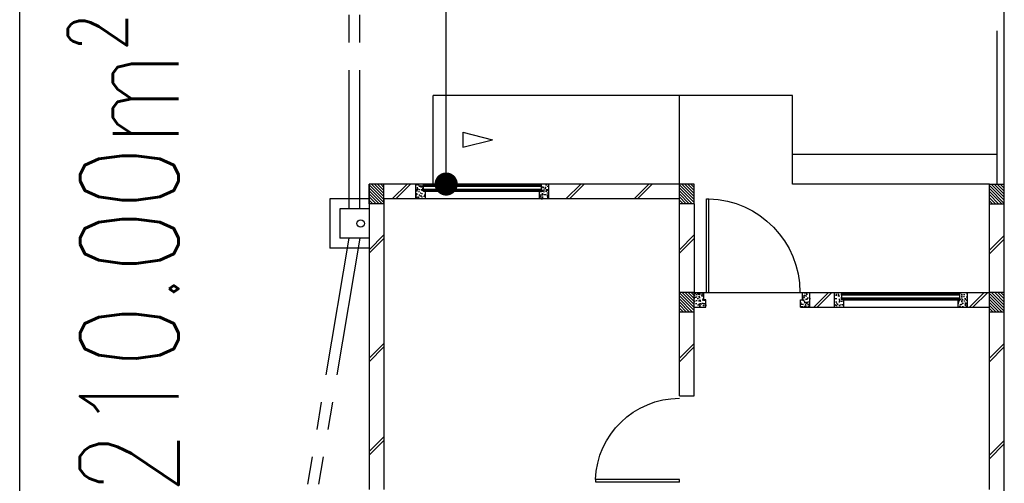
# Model space of a CAD drawing. Header units: millimetres. Extents: x 301 to 1479, y 491 to 1341.
# Tile 27 of 256: x 409.89 to 419.89, y 560.53 to 565.24. Entities that reach past the tile are written whole.
import ezdxf

# ---------------------------------------------------------------- set-up
doc = ezdxf.new("R2010")
doc.units = ezdxf.units.MM
doc.header["$LTSCALE"] = 1.5
doc.header["$MEASUREMENT"] = 0
doc.linetypes.add('PHANTOM2', pattern=[1.25, 0.625, -0.125, 0.125, -0.125, 0.125, -0.125])
for name, color, linetype in [('Blk', 7, 'Continuous'), ('Block', 46, 'Continuous'), ('boundary', 3, 'Continuous'), ('Boundary Wall', 64, 'Continuous'), ('BWCN', 4, 'Continuous'), ('DIM', 6, 'Continuous'), ('DOOR', 3, 'Continuous'), ('Ele', 8, 'Continuous'), ('HATCH', 7, 'Continuous'), ('Hatch Col. C1 GF Ext.', 84, 'Continuous'), ('Hatch Col. C3 GF', 10, 'Continuous'), ('Hatch Stub Col', 251, 'Continuous'), ('Kerb', 251, 'Continuous'), ('Paving Block', 251, 'Continuous'), ('PVC Pipe 110', 69, 'Continuous'), ('PVC RWP 75', 77, 'Continuous'), ('TEXT', 7, 'Continuous'), ('WINDOW', 1, 'Continuous')]:
    doc.layers.add(name, color=color, linetype=linetype)
doc.styles.add('RS1', font='romans.shx', dxfattribs={"width": 0.75, "height": 0.5})
doc.styles.add('RS2', font='romans.shx', dxfattribs={"width": 0.75, "height": 1})
doc.dimstyles.new('Souillac5', dxfattribs={"dimscale": 0.5, "dimtxt": 0.5, "dimasz": 0.47, "dimexe": 0, "dimexo": 1, "dimgap": 0.5, "dimtad": 1, "dimzin": 0, "dimdsep": 46, "dimtxsty": 'RS1', "dimblk": 'DOT', "dimcen": 3, "dimse1": 1, "dimse2": 1, "dimclrd": 6, "dimclre": 6, "dimclrt": 7, "dimaunit": 1, "dimadec": 0, "dimazin": 0, "dimtfac": 1, "dimtofl": 0, "dimtmove": 1, "dimatfit": 3, "dimfxl": 1, "dimtolj": 1, "dimtzin": 0, "dimlwe": -1, "dimarcsym": 0})
pattern_1 = [(50, (383.16928, 127.90737), (0.071726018, -0.0062752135), [0.0075, -0.0825]), (355, (383.16928, 127.90737), (-0.013875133, 0.075219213), [0.006, -0.066]), (100.451444, (383.175255, 127.90685), (0.057850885, 0.068943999), [0.006374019, -0.070114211]), (46.1842, (383.16928, 127.92737), (0.106724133, -0.016551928), [0.01125, -0.12375]), (96.635635, (383.17817, 127.92599), (0.093466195, 0.09741186), [0.009561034, -0.105171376]), (351.184164, (383.16928, 127.92737), (0.093466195, 0.09741186), [0.009, -0.099]), (21, (383.17928, 127.92237), (0.059690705, -0.040261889), [0.0075, -0.0825]), (326, (383.17928, 127.92237), (0.024331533, 0.072515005), [0.006, -0.066]), (71.451445, (383.18425, 127.91902), (0.084022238, 0.032253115), [0.006374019, -0.070114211]), (37.5, (383.169278, 127.907373), (0.0012159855, 0.0332893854), [0, -0.0652, 0, -0.067, 0, -0.06625]), (7.5, (383.169278, 127.907373), (0.0263069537, 0.0394411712), [0, -0.0382, 0, -0.0637, 0, -0.02525]), (327.5, (383.146978, 127.907373), (0.0533822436, -0.0022554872), [0, -0.025, 0, -0.078, 0, -0.1035]), (317.5, (383.136978, 127.907373), (0.058318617, 0.010010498), [0, -0.0325, 0, -0.0518, 0, -0.0735])]
pattern_2 = [(50, (379.51048, 127.95737), (0.071726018, -0.0062752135), [0.0075, -0.0825]), (355, (379.51048, 127.95737), (-0.013875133, 0.075219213), [0.006, -0.066]), (100.451444, (379.51646, 127.95685), (0.057850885, 0.068943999), [0.006374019, -0.070114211]), (46.1842, (379.51048, 127.97737), (0.106724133, -0.016551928), [0.01125, -0.12375]), (96.635635, (379.51938, 127.97599), (0.093466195, 0.09741186), [0.009561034, -0.105171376]), (351.184164, (379.51048, 127.97737), (0.093466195, 0.09741186), [0.009, -0.099]), (21, (379.52048, 127.97237), (0.059690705, -0.040261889), [0.0075, -0.0825]), (326, (379.52048, 127.97237), (0.024331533, 0.072515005), [0.006, -0.066]), (71.451445, (379.525456, 127.96902), (0.084022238, 0.032253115), [0.006374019, -0.070114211]), (37.5, (379.510482, 127.957373), (0.0012159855, 0.0332893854), [0, -0.0652, 0, -0.067, 0, -0.06625]), (7.5, (379.510482, 127.957373), (0.0263069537, 0.0394411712), [0, -0.0382, 0, -0.0637, 0, -0.02525]), (327.5, (379.488182, 127.957373), (0.0533822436, -0.0022554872), [0, -0.025, 0, -0.078, 0, -0.1035]), (317.5, (379.47818, 127.957373), (0.058318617, 0.010010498), [0, -0.0325, 0, -0.0518, 0, -0.0735])]

# ---------------------------------------------------------------- blocks, each defined once
blk = doc.blocks.new('Dr1000')
at = {"layer": 'DOOR'}
for p, q in [((-50, 0), (-50, 950)), ((-25, 950), (-50, 950)), ((-25, 0), (-25, 950)), ((-25, 0), (-50, 0))]:
    blk.add_line(p, q, dxfattribs=at)
blk.add_arc((-24, 0), 951, 91.542, 179.9858, dxfattribs=at)
blk = doc.blocks.new('Dr900')
at = {"layer": 'DOOR'}
for p, q in [((-50, 0), (-50, 850)), ((-25, 850), (-50, 850)), ((-25, 0), (-25, 850)), ((-25, 0), (-50, 0))]:
    blk.add_line(p, q, dxfattribs=at)
blk.add_arc((-24, 0), 851, 91.728, 179.9822, dxfattribs=at)
blk = doc.blocks.new('SSSU-D2')
at = {"layer": 'HATCH'}
h = blk.add_hatch(dxfattribs=at)
h.set_pattern_fill('ANSI31', color=256, scale=0.175, angle=630)
h.set_pattern_definition([(315, (-170.48365, -4.168587), (0.0154679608, 0.0154679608), [])])
h.paths.add_polyline_path([(-12.9, 0), (-12.75, 0), (-12.75, -0.2), (-12.9, -0.2)])
h = blk.add_hatch(dxfattribs=at)
h.set_pattern_fill('ANSI31', color=256, scale=0.175, angle=630)
h.set_pattern_definition([(315, (-167.33365, -4.168587), (0.0154679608, 0.0154679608), [])])
h.paths.add_polyline_path([(-9.75, 0), (-9.6, 0), (-9.6, -0.2), (-9.75, -0.2)])
h = blk.add_hatch(dxfattribs=at)
h.set_pattern_fill('ANSI31', color=256, scale=0.175, angle=630)
h.set_pattern_definition([(315, (-167.33365, -3.068587), (0.0154679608, 0.0154679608), [])])
h.paths.add_polyline_path([(-9.75, -1.1), (-9.6, -1.1), (-9.6, -1.3), (-9.75, -1.3)])
at = {"layer": 'Hatch Col. C1 GF Ext.'}
h = blk.add_hatch(dxfattribs=at)
h.set_pattern_fill('ANSI31', color=256, scale=0.175, angle=-90)
h.set_pattern_definition([(315, (404.325723, 122.722963), (0.0154679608, 0.0154679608), [])])
h.paths.add_polyline_path([(-6.6, 0), (-6.45, 0), (-6.45, -0.2), (-6.6, -0.2)])
at = {"layer": 'Hatch Col. C3 GF'}
h = blk.add_hatch(dxfattribs=at)
h.set_pattern_fill('ANSI31', color=256, scale=0.175, angle=-90)
h.set_pattern_definition([(315, (404.325723, 122.772963), (0.0154679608, 0.0154679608), [])])
h.paths.add_polyline_path([(-6.6, -1.1), (-6.45, -1.1), (-6.45, -1.3), (-6.6, -1.3)])
at = {"layer": 'Hatch Stub Col', "linetype": 'ByBlock'}
h = blk.add_hatch(dxfattribs=at)
h.set_pattern_fill('AR-CONC', color=256, scale=0.01, angle=720)
h.set_pattern_definition(pattern_1)
h.paths.add_polyline_path([(-12.33, -0.15), (-12.425, -0.15), (-12.425, 0), (-12.35, 0), (-12.35, -0.075), (-12.33, -0.075)])
h = blk.add_hatch(dxfattribs=at)
h.set_pattern_fill('AR-CONC', color=256, scale=0.01, angle=720)
h.set_pattern_definition(pattern_1)
h.paths.add_polyline_path([(-11.075, -0.15), (-11.17, -0.15), (-11.17, -0.075), (-11.15, -0.075), (-11.15, 0), (-11.075, 0)])
h = blk.add_hatch(dxfattribs=at)
h.set_pattern_fill('AR-CONC', color=256, scale=0.01, angle=720)
h.set_pattern_definition([(50, (383.16928, 127.95737), (0.071726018, -0.0062752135), [0.0075, -0.0825]), (355, (383.16928, 127.95737), (-0.013875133, 0.075219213), [0.006, -0.066]), (100.451444, (383.175255, 127.95685), (0.057850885, 0.068943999), [0.006374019, -0.070114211]), (46.1842, (383.16928, 127.97737), (0.106724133, -0.016551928), [0.01125, -0.12375]), (96.635635, (383.17817, 127.97599), (0.093466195, 0.09741186), [0.009561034, -0.105171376]), (351.184164, (383.16928, 127.97737), (0.093466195, 0.09741186), [0.009, -0.099]), (21, (383.17928, 127.97237), (0.059690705, -0.040261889), [0.0075, -0.0825]), (326, (383.17928, 127.97237), (0.024331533, 0.072515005), [0.006, -0.066]), (71.451445, (383.18425, 127.96902), (0.084022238, 0.032253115), [0.006374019, -0.070114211]), (37.5, (383.169278, 127.957373), (0.0012159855, 0.0332893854), [0, -0.0652, 0, -0.067, 0, -0.06625]), (7.5, (383.169278, 127.957373), (0.0263069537, 0.0394411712), [0, -0.0382, 0, -0.0637, 0, -0.02525]), (327.5, (383.146978, 127.957373), (0.0533822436, -0.0022554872), [0, -0.025, 0, -0.078, 0, -0.1035]), (317.5, (383.136978, 127.957373), (0.058318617, 0.010010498), [0, -0.0325, 0, -0.0518, 0, -0.0735])])
h.paths.add_polyline_path([(-9.48, -1.25), (-9.6, -1.25), (-9.6, -1.1), (-9.5, -1.1), (-9.5, -1.175), (-9.48, -1.175)])
h = blk.add_hatch(dxfattribs=at)
h.set_pattern_fill('AR-CONC', color=256, scale=0.01, angle=720)
h.set_pattern_definition(pattern_2)
h.paths.add_polyline_path([(-8.425, -1.25), (-8.52, -1.25), (-8.52, -1.175), (-8.5, -1.175), (-8.5, -1.1), (-8.425, -1.1)])
h = blk.add_hatch(dxfattribs=at)
h.set_pattern_fill('AR-CONC', color=256, scale=0.01, angle=720)
h.set_pattern_definition(pattern_2)
h.paths.add_polyline_path([(-8.08, -1.25), (-8.175, -1.25), (-8.175, -1.1), (-8.1, -1.1), (-8.1, -1.175), (-8.08, -1.175)])
h = blk.add_hatch(dxfattribs=at)
h.set_pattern_fill('AR-CONC', color=256, scale=0.01, angle=720)
h.set_pattern_definition(pattern_2)
h.paths.add_polyline_path([(-6.825, -1.25), (-6.92, -1.25), (-6.92, -1.175), (-6.9, -1.175), (-6.9, -1.1), (-6.825, -1.1)])
at = {"layer": 'Block', "linetype": 'ByBlock'}
for p, q in [((-12.9, 0), (-12.9, -3.1)), ((-12.425, 0), (-12.75, 0)), ((-9.75, 0), (-11.075, 0)), ((-12.75, -0.15), (-12.75, -3.1)), ((-12.425, -0.15), (-12.75, -0.15)), ((-9.75, -0.15), (-11.075, -0.15)), ((-9.75, -1.1), (-9.75, -0.2)), ((-9.6, -0.2), (-9.6, -1.1)), ((-6.6, -1.1), (-6.6, -0.2)), ((-6.45, -1.1), (-6.45, -0.2)), ((-8.425, -1.1), (-8.175, -1.1)), ((-6.825, -1.1), (-6.6, -1.1)), ((-8.425, -1.25), (-8.175, -1.25)), ((-6.825, -1.25), (-6.6, -1.25)), ((-9.75, -2.15), (-9.75, -1.3)), ((-9.6, -2.15), (-9.6, -1.3)), ((-6.6, -3.1), (-6.6, -1.3)), ((-9.75, -2.15), (-9.6, -2.15))]:
    blk.add_line(p, q, dxfattribs=at)
at = {"layer": 'Boundary Wall', "linetype": 'ByBlock'}
blk.add_line((-6.525, 1.555), (-6.525, 0), dxfattribs=at)
at = {"layer": 'BWCN'}
for p, q in [((-12.75, 0), (-12.9, 0)), ((-12.9, -0.2), (-12.9, 0)), ((-12.75, -0.2), (-12.75, 0)), ((-12.425, -0.15), (-12.425, 0)), ((-12.35, 0), (-12.425, 0)), ((-12.35, -0.075), (-12.35, 0)), ((-12.33, -0.075), (-12.35, -0.075)), ((-12.33, -0.15), (-12.33, -0.075)), ((-11.17, -0.15), (-11.17, -0.075)), ((-11.17, -0.075), (-11.15, -0.075)), ((-11.15, -0.075), (-11.15, 0)), ((-11.075, 0), (-11.15, 0)), ((-11.075, -0.15), (-11.075, 0)), ((-9.6, 0), (-9.75, 0)), ((-9.75, -0.2), (-9.75, 0)), ((-9.6, -0.2), (-9.6, 0)), ((-6.6, -0.2), (-6.6, 0)), ((-6.6, 0), (-6.45, 0)), ((-6.45, -0.2), (-6.45, 0)), ((-12.33, -0.15), (-12.425, -0.15)), ((-11.075, -0.15), (-11.17, -0.15)), ((-12.75, -0.2), (-12.9, -0.2)), ((-9.6, -0.2), (-9.75, -0.2)), ((-6.6, -0.2), (-6.45, -0.2)), ((-9.6, -1.1), (-9.75, -1.1)), ((-9.75, -1.3), (-9.75, -1.1)), ((-9.6, -1.3), (-9.6, -1.1)), ((-9.6, -1.1), (-9.5, -1.1)), ((-9.5, -1.175), (-9.5, -1.1)), ((-9.48, -1.175), (-9.5, -1.175)), ((-9.48, -1.25), (-9.48, -1.175)), ((-8.52, -1.25), (-8.52, -1.175)), ((-8.52, -1.175), (-8.5, -1.175)), ((-8.5, -1.1), (-8.425, -1.1)), ((-8.5, -1.175), (-8.5, -1.1)), ((-8.425, -1.25), (-8.425, -1.1)), ((-8.175, -1.25), (-8.175, -1.1)), ((-8.175, -1.1), (-8.1, -1.1)), ((-8.1, -1.175), (-8.1, -1.1)), ((-8.08, -1.175), (-8.1, -1.175)), ((-8.08, -1.25), (-8.08, -1.175)), ((-6.92, -1.25), (-6.92, -1.175)), ((-6.92, -1.175), (-6.9, -1.175)), ((-6.9, -1.175), (-6.9, -1.1)), ((-6.9, -1.1), (-6.825, -1.1)), ((-6.825, -1.25), (-6.825, -1.1)), ((-6.45, -1.1), (-6.6, -1.1)), ((-6.6, -1.3), (-6.6, -1.1)), ((-6.45, -1.3), (-6.45, -1.1)), ((-9.6, -1.25), (-9.48, -1.25)), ((-8.52, -1.25), (-8.425, -1.25)), ((-8.175, -1.25), (-8.08, -1.25)), ((-6.92, -1.25), (-6.825, -1.25)), ((-9.6, -1.3), (-9.75, -1.3)), ((-6.45, -1.3), (-6.6, -1.3))]:
    blk.add_line(p, q, dxfattribs=at)
at = {"layer": 'Ele'}
for p, q in [((-8.6, 0.9), (-12.25, 0.9)), ((-12.25, 0), (-12.25, 0.9)), ((-9.75, 0), (-9.75, 0.9)), ((-8.6, 0), (-8.6, 0.9)), ((-6.525, 0.3), (-8.6, 0.3)), ((-11.15, 0), (-12.35, 0)), ((-11.15, -0.01), (-12.35, -0.01)), ((-11.15, -0.07), (-12.35, -0.07)), ((-11.17, -0.075), (-12.33, -0.075)), ((-6.6, 0), (-8.6, 0)), ((-11.17, -0.15), (-12.33, -0.15)), ((-9.5, -1.1), (-8.5, -1.1)), ((-8.1, -1.1), (-6.9, -1.1)), ((-8.1, -1.11), (-6.9, -1.11)), ((-8.1, -1.17), (-6.9, -1.17)), ((-8.08, -1.175), (-6.92, -1.175)), ((-8.08, -1.25), (-6.92, -1.25))]:
    blk.add_line(p, q, dxfattribs=at)
at = {"layer": 'Ele', "linetype": 'ByBlock'}
blk.add_line((-11.948, 0.525), (-11.948, 0.375), dxfattribs=at)
at = {"layer": 'HATCH'}
for p, q in [((-12.666, -0.15), (-12.516, 0)), ((-12.63, -0.15), (-12.48, 0)), ((-10.902, -0.15), (-10.752, 0)), ((-10.866, -0.15), (-10.716, 0)), ((-10.21, -0.15), (-10.06, 0)), ((-10.175, -0.15), (-10.025, 0)), ((-12.75, -0.517), (-12.9, -0.667)), ((-12.75, -0.552), (-12.9, -0.702)), ((-9.6, -0.517), (-9.75, -0.667)), ((-9.6, -0.552), (-9.75, -0.702)), ((-6.45, -0.522), (-6.6, -0.672)), ((-6.45, -0.558), (-6.6, -0.708)), ((-8.386, -1.25), (-8.236, -1.1)), ((-8.35, -1.25), (-8.2, -1.1)), ((-6.804, -1.25), (-6.654, -1.1)), ((-6.768, -1.25), (-6.618, -1.1)), ((-12.75, -1.617), (-12.9, -1.767)), ((-12.75, -1.653), (-12.9, -1.803)), ((-9.6, -1.617), (-9.75, -1.767)), ((-9.6, -1.653), (-9.75, -1.803)), ((-6.45, -1.617), (-6.6, -1.767)), ((-6.45, -1.653), (-6.6, -1.803)), ((-12.75, -2.566), (-12.9, -2.716)), ((-12.75, -2.602), (-12.9, -2.752)), ((-6.45, -2.603), (-6.6, -2.753)), ((-6.45, -2.638), (-6.6, -2.788))]:
    blk.add_line(p, q, dxfattribs=at)
at = {"layer": 'Kerb'}
for p, q in [((-13.3, -0.15), (-13.3, -0.65)), ((-12.9, -0.15), (-13.3, -0.15)), ((-13.2, -0.25), (-13.2, -0.55)), ((-12.9, -0.25), (-13.2, -0.25)), ((-12.9, -0.55), (-13.2, -0.55)), ((-12.9, -0.65), (-13.3, -0.65))]:
    blk.add_line(p, q, dxfattribs=at)
at = {"layer": 'Paving Block', "linetype": 'ByBlock'}
for p in [(-11.948, 0.525), (-11.948, 0.375)]:
    blk.add_line(p, (-11.648, 0.45), dxfattribs=at)
at = {"layer": 'PVC Pipe 110', "linetype": 'PHANTOM2', "ltscale": 1.5}
for p, q in [((-13.105, -0.25), (-13.105, 2.15)), ((-12.995, -0.25), (-12.995, 2.15)), ((-13.106, -0.55), (-13.806, -4.7)), ((-12.994, -0.55), (-13.694, -4.7))]:
    blk.add_line(p, q, dxfattribs=at)
at = {"layer": 'PVC RWP 75'}
blk.add_circle((-12.987, -0.4), 0.0375, dxfattribs=at)
blk.add_circle((-12.987, -0.4), 0.0375, dxfattribs=at)
at = {"layer": 'WINDOW'}
for p, q in [((-11.15, -0.025), (-12.35, -0.025)), ((-11.15, -0.055), (-12.35, -0.055)), ((-8.1, -1.125), (-6.9, -1.125)), ((-8.1, -1.155), (-6.9, -1.155))]:
    blk.add_line(p, q, dxfattribs=at)
at = {"layer": 'DOOR', "xscale": -0.001, "yscale": 0.001, "zscale": 0.001}
blk.add_blockref('Dr1000', (-9.5, -1.1), dxfattribs=at)
at = {"layer": 'DOOR', "xscale": -0.001, "yscale": 0.001, "zscale": 0.001, "rotation": 90}
blk.add_blockref('Dr900', (-9.75, -3.05), dxfattribs=at)
blk = doc.blocks.new('_DOT')
at = {"color": 0, "linetype": 'ByBlock'}
blk.add_line((-0.5, 0), (-1, 0), dxfattribs=at)
at = {"color": 0, "linetype": 'ByBlock', "const_width": 0.5}
blk.add_lwpolyline([(-0.25, 0, 1), (0.25, 0, 1)], format="xyb", close=True, dxfattribs=at)
blk = doc.blocks.new('*D26')
at = {"layer": 'DEFPOINTS', "color": 0, "transparency": 16777216}
for p in [(414.219, 570.769), (414.219, 570.769), (414.219, 563.569)]:
    blk.add_point(p, dxfattribs=at)
at = {"layer": 'DIM', "color": 6, "lineweight": -2, "transparency": 16777216}
blk.add_line((414.219, 563.804), (414.219, 570.534), dxfattribs=at)
at = {"layer": 'DIM', "color": 6, "lineweight": -2, "transparency": 16777216, "xscale": 0.235, "yscale": 0.235, "zscale": 0.235}
for p, rotation in [((414.219, 570.769), 90), ((414.219, 563.569), 270)]:
    blk.add_blockref('_DOT', p, dxfattribs=dict(at, rotation=rotation))
at = {"layer": 'DIM', "color": 7, "transparency": 16777216, "insert": (414.719, 567.169), "char_height": 0.5, "attachment_point": 5, "rotation": 90, "style": 'RS1'}
blk.add_mtext('\\A1;7.20', dxfattribs=at)

msp = doc.modelspace()

# ---------------------------------------------------------------- linework, layer by layer
at = {"layer": 'boundary'}
for p, q in [((409.8876, 528.769), (409.8876, 570.769)), ((419.8876, 528.769), (419.8876, 570.769))]:
    msp.add_line(p, q, dxfattribs=at)

# ---------------------------------------------------------------- block references
at = {"layer": 'Blk'}
msp.add_blockref('SSSU-D2', (426.3376, 563.569), dxfattribs=at)

# ---------------------------------------------------------------- texts
at = {"layer": 'TEXT', "style": 'RS2', "width": 0.75}
msp.add_text('A:210.00m²', height=1, rotation=89.98956, dxfattribs=at).set_placement((411.4997, 559.5177))

# ---------------------------------------------------------------- dimensions: what is measured, and where the dimension line sits
at = {"layer": 'DIM'}
dim = msp.add_linear_dim(base=(414.2189, 570.769), p1=(414.2189, 563.569), p2=(414.2189, 570.769), angle=90, dimstyle='Souillac5', override={"dimtad": 4}, dxfattribs=at)
dim.commit()
dim.dimension.update_dxf_attribs({"geometry": '*D26', "text_midpoint": (414.7189, 567.169)})

doc.saveas('drawing.dxf')
